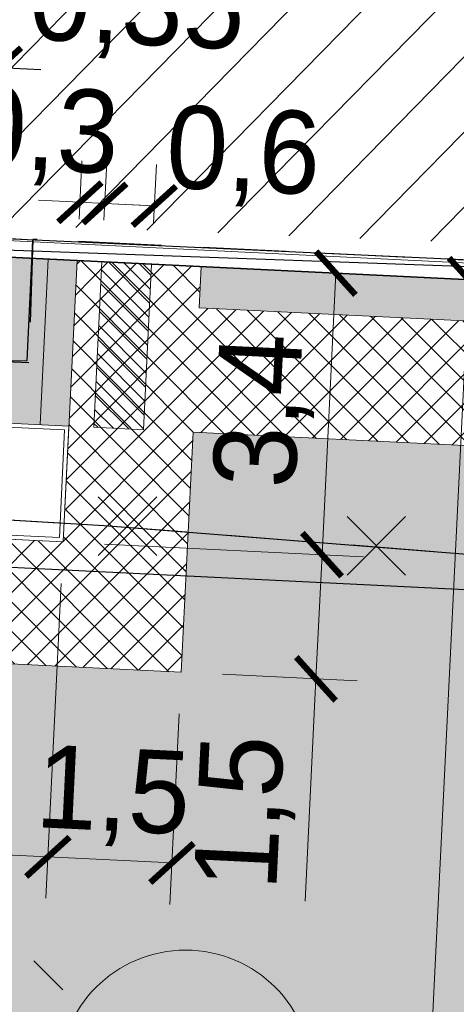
# Model space of a CAD drawing. Extents: x 40810 to 6568062, y -66833 to 5647073.
# Tile 12 of 35: x 6567795.14 to 6567800.41, y 5646964.16 to 5646976.04. Entities that reach past the tile are written whole.
import ezdxf
from ezdxf.lldxf.tags import DXFTag

# ---------------------------------------------------------------- set-up
doc = ezdxf.new("R2010")
doc.units = 0
doc.header["$MEASUREMENT"] = 0
for name, pattern in [('DGN_STYLE_9021', [7.5, 3.75, 3.75]), ('KTCR02_05', [1.5, 1, -0.5]), ('PZAG_03_05', [9, 4.5, 4.5])]:
    doc.linetypes.add(name, pattern=pattern)
doc.layers.get('0').update_dxf_attribs({"linetype": 'CONTINUOUS'})
doc.layers.get('Defpoints').update_dxf_attribs({"linetype": 'CONTINUOUS'})
for name, color, linetype, lineweight in [('_Eko_deszczowka', 94, 'CONTINUOUS', 30), ('A_izolacja', 5, 'CONTINUOUS', 9), ('IA_bezp', 140, 'CONTINUOUS', 20), ('l.przerywana', 104, 'ICAD_ISO03W100', 5), ('l.widokowa', 140, 'CONTINUOUS', 15), ('szraf1', 8, 'CONTINUOUS', 5), ('wymiarowanie', 176, 'CONTINUOUS', 9)]:
    doc.layers.add(name, color=color, linetype=linetype, lineweight=lineweight)
for name, color, linetype in [('BDOT1', 7, 'CONTINUOUS'), ('EWID_BUD', 7, 'CONTINUOUS'), ('GESUT1', 7, 'CONTINUOUS'), ('IA_wymiary', 7, 'CONTINUOUS'), ('PZAG', 7, 'CONTINUOUS'), ('Z-zielen', 62, 'CONTINUOUS')]:
    doc.layers.add(name, color=color, linetype=linetype)
doc.styles.get("Standard").update_dxf_attribs({"font": 'GOTHIC.TTF'})
tags = doc.linetypes.add('ICAD_ISO03W100', pattern=[30, 12, -18]).pattern_tags.tags
tags[6:7] = [DXFTag(74, 4), DXFTag(75, 0), DXFTag(340, '0'), DXFTag(46, 1.0), DXFTag(50, 0.0), DXFTag(44, 0.0), DXFTag(45, 0.0)]
tags[4:5] = [DXFTag(74, 4), DXFTag(75, 0), DXFTag(340, '0'), DXFTag(46, 1.0), DXFTag(50, 0.0), DXFTag(44, 0.0), DXFTag(45, 0.0)]
doc.dimstyles.new('Skala 1-50', dxfattribs={"dimtxt": 1, "dimasz": 0.5, "dimexe": 0.5, "dimexo": 0.5, "dimgap": 0.2, "dimtad": 1, "dimtxsty": 'Standard', "dimblk": 'ARCHTICK', "dimcen": 0.5, "dimclrd": 256, "dimclre": 256, "dimadec": 0, "dimazin": 0, "dimtfac": 1, "dimtdec": 1, "dimtmove": 1, "dimatfit": 3, "dimldrblk": 'ARCHTICK', "dimfxl": 1, "dimlwd": -1, "dimlwe": -1, "dimarcsym": 0})
pattern_1 = [(45, (0, 0), (-0.1767766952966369, 0.1767766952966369), []), (135, (0, 0), (-0.1767766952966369, -0.1767766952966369), [])]
pattern_2 = [(0, (0.04, 0.02), (0, 1), [0, -1]), (0, (0.36, 0.04), (0, 1), [0, -1]), (0, (0.18, 0.26), (0, 1), [0, -1]), (0, (0.4, 0.42), (0, 1), [0, -1]), (0, (0.14, 0.48), (0, 1), [0, -1]), (0, (0.22, 0.72), (0, 1), [0, -1]), (0, (0.08, 0.9), (0, 1), [0, -1]), (0, (0.4, 0.88), (0, 1), [0, -1]), (0, (0.64, 0.92), (0, 1), [0, -1]), (0, (0.76, 0.68), (0, 1), [0, -1]), (0, (0.96, 0.66), (0, 1), [0, -1]), (0, (0.96, 0.3), (0, 1), [0, -1]), (0, (0.78, 0.18), (0, 1), [0, -1]), (0, (0.5, 0.24), (0, 1), [0, -1]), (0, (0.68, 0.42), (0, 1), [0, -1]), (0, (0.5, 0.6), (0, 1), [0, -1]), (0, (0.92, 0.04), (0, 1), [0, -1])]

# ---------------------------------------------------------------- blocks, each defined once
blk = doc.blocks.new('SUSM01_1')
at = {"layer": 'GESUT1', "color": 235, "linetype": 'Continuous'}
for p, q in [((-1.767766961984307, 1.767766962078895), (-1.060660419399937, 1.060660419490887)), ((1.767766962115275, 1.767766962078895), (1.060660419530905, 1.060660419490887)), ((-1.767766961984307, -1.767766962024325), (-1.060660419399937, -1.060660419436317)), ((1.767766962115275, -1.767766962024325), (1.060660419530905, -1.060660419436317))]:
    blk.add_line(p, q, dxfattribs=at)
blk.add_circle((6.548361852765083e-11, 2.546585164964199e-11), 0.5, dxfattribs=at)
blk = doc.blocks.new('_ArchTick')
at = {"color": 0, "linetype": 'ByBlock', "const_width": 0.15}
blk.add_lwpolyline([(-0.5, -0.5), (0.5, 0.5)], dxfattribs=at)
blk = doc.blocks.new('*D203')
at = {"layer": 'Defpoints', "color": 0}
for p in [(6567798.09016985, 5646973.025362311), (6567800.563999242, 5646972.90428865), (6567796.86, 5646947.89)]:
    blk.add_point(p, dxfattribs=at)
at = {"layer": 'wymiarowanie'}
for p, q in [((6567798.589572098, 5646973.000920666), (6567801.06340149, 5646972.879847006)), ((6567797.359402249, 5646947.865558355), (6567799.833231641, 5646947.744484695))]:
    blk.add_line(p, q, dxfattribs=at)
at = {"layer": 'wymiarowanie', "color": 1}
blk.add_line((6567799.333829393, 5646947.768926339), (6567800.563999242, 5646972.90428865), dxfattribs=at)
at = {"layer": 'wymiarowanie', "color": 1, "linetype": 'Continuous', "xscale": 0.5, "yscale": 0.5, "zscale": 0.5}
for p, rotation in [((6567800.563999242, 5646972.90428865), 87.1980771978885), ((6567799.333829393, 5646947.768926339), 267.1980771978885)]:
    blk.add_blockref('_ArchTick', p, dxfattribs=dict(at, rotation=rotation))
at = {"layer": 'wymiarowanie', "color": 0, "linetype": 'Continuous', "insert": (6567799.178795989, 5646960.374298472), "char_height": 1, "attachment_point": 5, "rotation": 87.19807719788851}
blk.add_mtext('25,17', dxfattribs=at)
blk = doc.blocks.new('*D250')
at = {"layer": 'Defpoints', "color": 0}
for p in [(6567795.834244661, 5646973.135771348), (6567795.668059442, 5646969.739835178), (6567798.792484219, 5646969.586936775)]:
    blk.add_point(p, dxfattribs=at)
at = {"layer": 'wymiarowanie'}
for p, q in [((6567796.333647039, 5646973.111332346), (6567799.458071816, 5646972.958433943)), ((6567798.958669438, 5646972.982872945), (6567798.792484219, 5646969.586936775)), ((6567796.16746182, 5646969.715396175), (6567799.291886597, 5646969.562497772))]:
    blk.add_line(p, q, dxfattribs=at)
at = {"layer": 'wymiarowanie', "linetype": 'Continuous', "xscale": 0.5, "yscale": 0.5, "zscale": 0.5}
for p, rotation in [((6567798.958669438, 5646972.982872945), 87.19838027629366), ((6567798.792484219, 5646969.586936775), 267.1983802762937)]:
    blk.add_blockref('_ArchTick', p, dxfattribs=dict(at, rotation=rotation))
at = {"layer": 'wymiarowanie', "color": 0, "linetype": 'Continuous', "insert": (6567798.105458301, 5646971.322591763), "char_height": 1, "attachment_point": 5, "rotation": 87.19838027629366}
blk.add_mtext('3,4', dxfattribs=at)
blk = doc.blocks.new('*D251')
at = {"layer": 'Defpoints', "color": 0}
for p in [(6567795.668059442, 5646969.739835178), (6567797.092923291, 5646968.168304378), (6567798.719166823, 5646968.088721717)]:
    blk.add_point(p, dxfattribs=at)
at = {"layer": 'wymiarowanie'}
for p, q in [((6567796.16746182, 5646969.715396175), (6567799.291886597, 5646969.562497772)), ((6567798.792484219, 5646969.586936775), (6567798.719166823, 5646968.088721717)), ((6567797.592325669, 5646968.143865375), (6567799.2185692, 5646968.064282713)), ((6567798.719166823, 5646968.088721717), (6567798.587875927, 5646965.405838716))]:
    blk.add_line(p, q, dxfattribs=at)
at = {"layer": 'wymiarowanie', "linetype": 'Continuous', "xscale": 0.5, "yscale": 0.5, "zscale": 0.5}
for p, rotation in [((6567798.792484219, 5646969.586936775), 87.19838026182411), ((6567798.719166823, 5646968.088721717), 267.1983802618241)]:
    blk.add_blockref('_ArchTick', p, dxfattribs=dict(at, rotation=rotation))
at = {"layer": 'wymiarowanie', "color": 0, "linetype": 'Continuous', "insert": (6567797.877923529, 5646966.47662588), "char_height": 1, "attachment_point": 5, "rotation": 87.1983802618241}
blk.add_mtext('1,5', dxfattribs=at)
blk = doc.blocks.new('*D257')
at = {"layer": 'Defpoints', "color": 0}
for p in [(6567788.9446075, 5646971.470568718), (6567795.668059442, 5646969.739835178), (6567795.482184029, 5646965.941948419)]:
    blk.add_point(p, dxfattribs=at)
at = {"layer": 'wymiarowanie'}
for p, q in [((6567788.920165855, 5646970.97116647), (6567788.665853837, 5646965.77495342)), ((6567795.643617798, 5646969.240432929), (6567795.457742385, 5646965.44254617)), ((6567788.690295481, 5646966.274355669), (6567795.482184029, 5646965.941948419))]:
    blk.add_line(p, q, dxfattribs=at)
at = {"layer": 'wymiarowanie', "linetype": 'Continuous', "xscale": 0.5, "yscale": 0.5, "zscale": 0.5}
for p, rotation in [((6567788.690295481, 5646966.274355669), 177.1980771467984), ((6567795.482184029, 5646965.941948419), 357.1980771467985)]:
    blk.add_blockref('_ArchTick', p, dxfattribs=dict(at, rotation=rotation))
at = {"layer": 'wymiarowanie', "color": 0, "linetype": 'Continuous', "insert": (6567792.123930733, 5646966.878270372), "char_height": 1, "attachment_point": 5, "rotation": 357.1980771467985}
blk.add_mtext('6,8', dxfattribs=at)
blk = doc.blocks.new('*D258')
at = {"layer": 'Defpoints', "color": 0}
for p in [(6567795.668059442, 5646969.739835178), (6567797.092923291, 5646968.168304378), (6567796.980372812, 5646965.868624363)]:
    blk.add_point(p, dxfattribs=at)
at = {"layer": 'wymiarowanie'}
for p, q in [((6567795.643617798, 5646969.240432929), (6567795.457742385, 5646965.44254617)), ((6567797.068481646, 5646967.66890213), (6567796.955931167, 5646965.369222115)), ((6567795.482184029, 5646965.941948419), (6567796.980372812, 5646965.868624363))]:
    blk.add_line(p, q, dxfattribs=at)
at = {"layer": 'wymiarowanie', "linetype": 'Continuous', "xscale": 0.5, "yscale": 0.5, "zscale": 0.5}
for p, rotation in [((6567795.482184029, 5646965.941948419), 177.1980771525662), ((6567796.980372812, 5646965.868624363), 357.1980771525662)]:
    blk.add_blockref('_ArchTick', p, dxfattribs=dict(at, rotation=rotation))
at = {"layer": 'wymiarowanie', "color": 0, "linetype": 'Continuous', "insert": (6567796.268354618, 5646966.662843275), "char_height": 1, "attachment_point": 5, "rotation": 357.1980771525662}
blk.add_mtext('1,5', dxfattribs=at)
blk = doc.blocks.new('*D273')
at = {"layer": 'Defpoints', "color": 0}
for p in [(6567777.265670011, 5646974.044550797), (6567807.580784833, 5646972.56087454), (6567807.120316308, 5646963.152382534)]:
    blk.add_point(p, dxfattribs=at)
at = {"layer": 'wymiarowanie'}
for p, q in [((6567777.241228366, 5646973.545148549), (6567776.780759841, 5646964.136656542)), ((6567807.556343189, 5646972.061472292), (6567807.095874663, 5646962.652980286)), ((6567776.805201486, 5646964.636058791), (6567807.120316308, 5646963.152382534))]:
    blk.add_line(p, q, dxfattribs=at)
at = {"layer": 'wymiarowanie', "linetype": 'Continuous', "xscale": 0.5, "yscale": 0.5, "zscale": 0.5}
for p, rotation in [((6567776.805201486, 5646964.636058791), 177.1980771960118), ((6567807.120316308, 5646963.152382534), 357.1980771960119)]:
    blk.add_blockref('_ArchTick', p, dxfattribs=dict(at, rotation=rotation))
at = {"layer": 'wymiarowanie', "color": 0, "linetype": 'Continuous', "insert": (6567792.000449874, 5646964.664338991), "char_height": 1, "attachment_point": 5, "rotation": 357.19807719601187}
blk.add_mtext('30,35', dxfattribs=at)
blk = doc.blocks.new('*D306')
at = {"layer": 'Defpoints', "color": 0}
for p in [(6567735.331637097, 5646990.776601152), (6567796.86, 5646947.89)]:
    blk.add_point(p, dxfattribs=at)
at = {"layer": 'wymiarowanie'}
blk.add_line((6567786.463698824, 5646955.136447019), (6567735.331637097, 5646990.776601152), dxfattribs=at)
at = {"layer": 'wymiarowanie', "linetype": 'Continuous', "xscale": 0.5, "yscale": 0.5, "zscale": 0.5, "rotation": 145.122668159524}
blk.add_blockref('_ArchTick', (6567735.331637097, 5646990.776601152), dxfattribs=at)
at = {"layer": 'wymiarowanie', "color": 0, "linetype": 'Continuous', "insert": (6567785.804729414, 5646956.464358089), "char_height": 1, "attachment_point": 5, "rotation": 325.12266815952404}
blk.add_mtext('R75', dxfattribs=at)
blk = doc.blocks.new('*D323')
at = {"layer": 'Defpoints', "color": 0}
for p in [(6567794.896924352, 5646975.463770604), (6567794.462698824, 5646973.751397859), (6567794.812280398, 5646973.734288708)]:
    blk.add_point(p, dxfattribs=at)
at = {"layer": 'IA_wymiary'}
for p, q in [((6567794.487140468, 5646974.250800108), (6567794.571784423, 5646975.980282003)), ((6567794.836722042, 5646974.233690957), (6567794.921365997, 5646975.963172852)), ((6567794.547342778, 5646975.480879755), (6567794.04794053, 5646975.505321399)), ((6567794.547342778, 5646975.480879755), (6567794.896924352, 5646975.463770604)), ((6567794.896924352, 5646975.463770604), (6567795.396326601, 5646975.439328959))]:
    blk.add_line(p, q, dxfattribs=at)
at = {"layer": 'IA_wymiary', "linetype": 'Continuous', "xscale": 0.5, "yscale": 0.5, "zscale": 0.5}
for p, rotation in [((6567794.547342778, 5646975.480879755), -2.801922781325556), ((6567794.896924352, 5646975.463770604), 177.1980772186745)]:
    blk.add_blockref('_ArchTick', p, dxfattribs=dict(at, rotation=rotation))
at = {"layer": 'IA_wymiary', "color": 0, "linetype": 'Continuous', "insert": (6567796.558401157, 5646976.148379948), "char_height": 1, "attachment_point": 5, "rotation": 357.1980772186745}
blk.add_mtext('0,35', dxfattribs=at)
blk = doc.blocks.new('*D328')
at = {"layer": 'Defpoints', "color": 0}
for p in [(6567796.168221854, 5646973.822671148), (6567795.834244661, 5646973.135771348), (6567796.13388601, 5646973.121106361)]:
    blk.add_point(p, dxfattribs=at)
at = {"layer": 'wymiarowanie'}
for p, q in [((6567795.858686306, 5646973.635173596), (6567795.893022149, 5646974.336738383)), ((6567796.158327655, 5646973.620508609), (6567796.192663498, 5646974.322073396)), ((6567795.868580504, 5646973.837336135), (6567795.369178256, 5646973.861777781)), ((6567795.868580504, 5646973.837336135), (6567796.168221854, 5646973.822671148)), ((6567796.168221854, 5646973.822671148), (6567796.667624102, 5646973.798229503))]:
    blk.add_line(p, q, dxfattribs=at)
at = {"layer": 'wymiarowanie', "linetype": 'Continuous', "xscale": 0.5, "yscale": 0.5, "zscale": 0.5}
for p, rotation in [((6567795.868580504, 5646973.837336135), 357.1980771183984), ((6567796.168221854, 5646973.822671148), 177.1980771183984)]:
    blk.add_blockref('_ArchTick', p, dxfattribs=dict(at, rotation=rotation))
at = {"layer": 'wymiarowanie', "color": 0, "linetype": 'Continuous', "insert": (6567795.406869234, 5646974.631896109), "char_height": 1, "attachment_point": 5, "rotation": 357.1980771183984}
blk.add_mtext('0,3', dxfattribs=at)
blk = doc.blocks.new('*D329')
at = {"layer": 'Defpoints', "color": 0}
for p in [(6567796.767504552, 5646973.793341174), (6567796.13388601, 5646973.121106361), (6567796.733168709, 5646973.091776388)]:
    blk.add_point(p, dxfattribs=at)
at = {"layer": 'wymiarowanie'}
for p, q in [((6567796.158327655, 5646973.620508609), (6567796.192663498, 5646974.322073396)), ((6567796.757610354, 5646973.591178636), (6567796.791946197, 5646974.292743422)), ((6567796.168221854, 5646973.822671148), (6567796.767504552, 5646973.793341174))]:
    blk.add_line(p, q, dxfattribs=at)
at = {"layer": 'wymiarowanie', "linetype": 'Continuous', "xscale": 0.5, "yscale": 0.5, "zscale": 0.5}
for p, rotation in [((6567796.168221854, 5646973.822671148), 177.1980771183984), ((6567796.767504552, 5646973.793341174), 357.1980771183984)]:
    blk.add_blockref('_ArchTick', p, dxfattribs=dict(at, rotation=rotation))
at = {"layer": 'wymiarowanie', "color": 0, "linetype": 'Continuous', "insert": (6567797.839663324, 5646974.378309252), "char_height": 1, "attachment_point": 5, "rotation": 357.1980771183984}
blk.add_mtext('0,6', dxfattribs=at)

msp = doc.modelspace()

# ---------------------------------------------------------------- hatches: boundary and pattern name
at = {"layer": 'IA_bezp', "linetype": 'Continuous'}
h = msp.add_hatch(dxfattribs=at)
h.set_pattern_fill('ANSI31', color=256, angle=90)
h.set_pattern_definition([(135, (6567788.045683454, 5646968.909348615), (-0.08838834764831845, -0.08838834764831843), [])])
h.paths.add_polyline_path([(6567790.814393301, 5646971.829596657), (6567790.890162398, 5646973.377743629), (6567791.489445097, 5646973.348413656), (6567791.443005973, 5646972.399549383), (6567793.340734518, 5646972.306671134), (6567793.387173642, 5646973.255535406), (6567793.986456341, 5646973.226205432), (6567793.910687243, 5646971.678058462)])
h.paths.add_polyline_path([(6567796.467768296, 5646990.174305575), (6567796.49709827, 5646990.773588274), (6567800.492316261, 5646990.578055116), (6567800.462986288, 5646989.978772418)])
h.paths.add_polyline_path([(6567790.230502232, 5646969.10488177), (6567790.259832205, 5646969.704164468), (6567794.255050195, 5646969.508631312), (6567794.225720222, 5646968.909348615)])
h.paths.add_polyline_path([(6567796.350448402, 5646987.77717478), (6567796.379778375, 5646988.376457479), (6567800.374996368, 5646988.180924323), (6567800.345666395, 5646987.581641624)])
h.paths.add_polyline_path([(6567788.045683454, 5646971.514563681), (6567788.143450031, 5646973.512172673), (6567788.74273273, 5646973.4828427), (6567788.644966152, 5646971.485233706)])
h.paths.add_polyline_path([(6567796.036119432, 5646971.123497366), (6567796.13388601, 5646973.121106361), (6567796.733168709, 5646973.091776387), (6567796.635402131, 5646971.094167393)])
at = {"layer": 'szraf1', "true_color": 0xc7c8ca}
h = msp.add_hatch(dxfattribs=at)
h.set_pattern_fill('ANSI37', color=9, scale=2, style=0)
h.set_pattern_definition(pattern_1)
h.paths.add_polyline_path([(6567823.290277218, 5646949.789298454), (6567823.249822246, 5646947.075506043), (6567815.664571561, 5646947.380083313, 0.1966573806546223), (6567818.004233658, 5646952.370491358), (6567818.831690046, 5646976.873305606, 0.1608154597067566), (6567817.350105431, 5646983.958499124), (6567809.203317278, 5646997.767785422, 0.2654325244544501), (6567799.729148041, 5647003.178499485), (6567753.06303861, 5647002.389708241, 0.2081719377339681), (6567747.979839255, 5647000.074529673), (6567747.209997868, 5647008.789999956), (6567747.350053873, 5647008.792367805, 0.1638587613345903), (6567751.584473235, 5647007.366387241), (6567799.729148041, 5647008.178499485, -0.2744804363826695), (6567813.50975784, 5647000.308369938), (6567821.656545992, 5646986.49908364, -0.14264435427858), (6567823.866820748, 5646977.829202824), (6567822.996147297, 5646952.046635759, 0.08184528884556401)])
at = {"layer": 'szraf1', "linetype": 'Continuous'}
h = msp.add_hatch(dxfattribs=at)
h.set_pattern_fill('ANSI37', color=40, scale=2, style=0)
h.set_pattern_definition(pattern_1)
h.paths.add_polyline_path([(6567813.016186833, 5646947.486426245), (6567815.626365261, 5646947.346295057, 0.2076535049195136), (6567818.004235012, 5646952.370531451), (6567818.869669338, 5646977.997956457, 0.1426443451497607), (6567817.350105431, 5646983.958499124), (6567812.569733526, 5646992.06151138), (6567801.528724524, 5646992.601878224, -0.3950589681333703), (6567800.577751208, 5646993.583748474), (6567800.415611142, 5647003.157058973), (6567796.415598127, 5647003.123956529), (6567796.571625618, 5646993.911553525, -0.4191824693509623), (6567795.571769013, 5646992.894619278), (6567776.232098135, 5646993.83994063), (6567775.170294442, 5646972.144708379), (6567787.446400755, 5646971.543893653), (6567787.304639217, 5646968.64736061), (6567797.092923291, 5646968.168304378), (6567797.23468483, 5646971.06483742), (6567815.62616289, 5646970.164725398, -0.3999617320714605), (6567817.052837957, 5646968.666518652), (6567816.505089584, 5646952.421157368, -0.299344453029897)])
h.paths.add_polyline_path([(6567795.834244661, 5646973.135771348), (6567797.332451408, 5646973.062446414), (6567797.308009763, 5646972.563044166), (6567815.631408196, 5646971.666264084, 0.418656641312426), (6567817.203878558, 5646973.113844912), (6567817.370523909, 5646978.048582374, 0.1426443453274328), (6567816.058173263, 5646983.196323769), (6567812.161408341, 5646989.801570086, 0.2970977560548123), (6567811.150230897, 5646990.629188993), (6567801.519085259, 5646991.100554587, 0.414213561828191), (6567800.471397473, 5646990.150633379), (6567800.448321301, 5646989.679131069), (6567794.594661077, 5646989.965619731), (6567794.666620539, 5646991.435926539), (6567781.462425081, 5646992.082163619), (6567777.656979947, 5646992.268408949), (6567776.741826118, 5646973.569590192), (6567787.519725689, 5646973.042100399), (6567787.537144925, 5646973.529311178), (6567789.041762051, 5646973.455672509), (6567788.876113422, 5646970.072245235), (6567795.668041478, 5646969.739836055)], flags=16)
h = msp.add_hatch(dxfattribs=at)
h.set_pattern_fill('GRAVL1', color=256, style=0)
h.set_pattern_definition([(228.0128, (0.72, 1), (-7.999998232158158, -9.000001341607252), [0.134536, -13.319088]), (184.9697, (0.63, 0.9), (12.00000105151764, 0.999991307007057), [0.230868, -22.855925]), (132.5104, (0.4, 0.88), (9.999990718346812, -11.0000086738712), [0.162788, -16.116032]), (267.2737, (0.01, 0.63), (0.9999960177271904, 20.00000029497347), [0.210238, -20.813558]), (292.8337, (0, 0.42), (-5.00000990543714, 11.99999641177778), [0.206155, -20.409373]), (357.2737, (0.08, 0.23), (-20.00000029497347, 0.9999960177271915), [0.210238, -20.813558]), (37.6942, (0.29, 0.22), (-13.00000734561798, -9.99999040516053), [0.278029, -27.524849]), (72.2553, (0.51, 0.39), (7.000010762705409, 21.99999623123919), [0.262488, -25.986321]), (121.4296, (0.59, 0.64), (-8.000008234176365, 12.99999503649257), [0.21095, -20.884073]), (175.2364, (0.48, 0.82), (11.00000094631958, -0.9999915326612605), [0.240832, -11.800763]), (222.3974, (0.24, 0.84), (-12.00000735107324, -10.99999208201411), [0.311448, -30.833375]), (138.8141, (1, 0.62), (-7.000002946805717, 5.999997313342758), [0.106301, -10.523844]), (171.4692, (0.92, 0.69), (12.99999828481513, -2.00000791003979), [0.202237, -20.021511]), (225, (0.72, 0.72), (-2.220446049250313e-16, -1.000000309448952), [0.141421, -1.272792]), (203.1986, (0.65, 0.84), (4.999999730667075, 2.000001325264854), [0.076158, -7.539615]), (291.8014, (0.58, 0.81), (-0.9999999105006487, 3.00000027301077), [0.107703, -5.277462]), (30.9638, (0.62, 0.71), (2.999998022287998, 2.000002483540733), [0.174929, -5.656023]), (161.5651, (0.77, 0.8), (2.000000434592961, -0.9999984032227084), [0.126491, -3.035787]), (16.38950000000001, (0, 0.81), (10.00000219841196, 2.99999270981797), [0.1772, -17.542845]), (70.3462, (0.17, 0.86), (-3.999995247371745, -11.00000213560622), [0.148661, -14.717408]), (293.1986, (0.77, 1), (-2.000001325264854, 4.999999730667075), [0.152315, -7.463458]), (343.6105, (0.83, 0.86), (-10.00000219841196, 2.999992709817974), [0.1772, -17.542845]), (339.444, (0, 0.19), (-5.000001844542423, 1.999995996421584), [0.17088, -8.373124]), (294.7751, (0.16, 0.13), (-4.99999218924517, 11.00000342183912), [0.143178, -14.174643]), (66.80140000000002, (0.78, 0), (2.000001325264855, 4.999999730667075), [0.152315, -7.463458]), (17.354, (0.84, 0.14), (-13.00000201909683, -3.999994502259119), [0.167631, -16.595424]), (69.444, (0.29, 0), (-1.999995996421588, -5.000001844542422), [0.08544, -8.458564]), (101.3099, (0.72, 0), (-0.9999976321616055, 4.000000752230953), [0.05099, -5.048029]), (165.9638, (0.71, 0.05), (3.00000054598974, -0.9999980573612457), [0.206155, -3.91695]), (186.009, (0.51, 0.1), (9.99999975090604, 0.9999993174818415), [0.19105, -18.913923]), (303.6901, (0.62, 0.62), (-1.000001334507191, 1.99999955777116), [0.144222, -3.461329]), (353.1572, (0.7, 0.5), (16.99999936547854, -2.000007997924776), [0.251794, -24.927563]), (60.94540000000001, (0.95, 0.47), (-4.000000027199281, -7.000000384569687), [0.102956, -10.192674]), (90, (1, 0.56), (-0.9999999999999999, 1), [0.06, -0.94]), (120.2564, (0.49, 0.13), (3.999994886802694, -7.000002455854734), [0.138924, -13.75352]), (48.01280000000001, (0.42, 0.25), (7.999998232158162, 9.00000134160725), [0.269072, -13.184552]), (0, (0.6, 0.45), (1, 1), [0.26, -0.74]), (325.3047999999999, (0.86, 0.45), (-9.999994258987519, 7.000008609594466), [0.158114, -15.653274]), (254.0546, (0.99, 0.36), (-0.9999998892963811, -4.000000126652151), [0.145602, -7.134508]), (207.646, (0.95, 0.22), (-18.99999580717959, -10.00000771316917), [0.237065, -23.469474]), (175.4261, (0.74, 0.11), (-13.00000055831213, 0.999994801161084), [0.250799, -24.829074])])
h.paths.add_polyline_path([(6567797.308009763, 5646972.563044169), (6567797.332451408, 5646973.062446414), (6567807.580784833, 5646972.560874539), (6567808.399537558, 5646989.289984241), (6567800.448321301, 5646989.679131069), (6567800.473152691, 5646990.178514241), (6567808.923381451, 5646989.764944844), (6567808.055745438, 5646972.037030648)])
at = {"layer": 'wymiarowanie'}
h = msp.add_hatch(dxfattribs=at)
h.set_pattern_fill('ANSI31', color=256, scale=0.2, angle=0.5384788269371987, style=0)
h.set_pattern_definition([(45.53847882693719, (6567928.101024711, 5646924.288437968), (-0.4532128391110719, 0.4447731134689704), [])])
h.paths.add_polyline_path([(6567788.542576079, 5646990.137405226), (6567778.271940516, 5646990.513727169), (6567777.475207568, 5646974.234535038), (6567807.453007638, 5646973.087492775), (6567808.262438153, 5646989.269763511), (6567800.654351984, 5646989.600387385), (6567800.372272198, 5646984.209012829), (6567788.345574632, 5646984.76081186)])
at = {"layer": 'wymiarowanie', "linetype": 'Continuous', "true_color": 0xc7c8ca}
msp.add_hatch(color=9, dxfattribs=at).paths.add_polyline_path([(6567795.834244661, 5646973.135771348), (6567789.042374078, 5646973.468177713), (6567788.9446075, 5646971.470568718), (6567790.342933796, 5646971.402132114), (6567790.274497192, 5646970.003805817), (6567794.269715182, 5646969.80827266), (6567794.338126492, 5646971.206600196), (6567795.736478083, 5646971.138162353)])
at = {"layer": 'Z-zielen', "linetype": 'Continuous'}
h = msp.add_hatch(dxfattribs=at)
h.set_pattern_fill('STIPPLE', color=256, style=0)
h.set_pattern_definition(pattern_2)
h.paths.add_polyline_path([(6567834.600000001, 5646957.495000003), (6567823.191362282, 5646957.827383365), (6567823.444938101, 5646965.336324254), (6567828.442089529, 5646965.167571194), (6567828.863972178, 5646977.660449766), (6567823.866820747, 5646977.829202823, 0.1426547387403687), (6567821.656545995, 5646986.499083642), (6567813.2373845, 5647000.769395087, 0.2607595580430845), (6567799.458200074, 5647008.176205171), (6567751.703012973, 5647007.367391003), (6567753.913369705, 5647007.404827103), (6567751.011241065, 5647008.834453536), (6567829.898409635, 5647009.741269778)])
h.paths.add_polyline_path([(6567821.79, 5646988.53), (6567828.8, 5646988.46), (6567828.94, 5647000.44), (6567821.94, 5647000.52)], flags=16)
h.paths.add_polyline_path([(6567821.940000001, 5647003.02), (6567820.471388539, 5647003.038372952), (6567820.303639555, 5646991.746975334), (6567818.547591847, 5646991.768944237), (6567820.448493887, 5646988.546803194), (6567821.790000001, 5646988.53)], flags=16)
h.paths.add_polyline_path([(6567829.530103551, 5646985.826366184, 0.9999999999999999), (6567825.131237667, 5646985.826366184, 0.9999999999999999)], flags=16)
h.paths.add_polyline_path([(6567821.94, 5647003.02), (6567825.040000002, 5647003.02), (6567825.040000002, 5647000.52), (6567821.94, 5647000.52)], flags=16)
edge = h.paths.add_edge_path()
edge.add_arc((6567747.431800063, 5647001.680976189), 7.111861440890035, 279.14085864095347, 5.919009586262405, ccw=False)
edge.add_line((6567748.561161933, 5646994.662188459), (6567748.005706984, 5647000.103134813))
edge.add_arc((6567753.177665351, 5646995.400115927), 6.990532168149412, 91.00105870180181, 137.7187995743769, ccw=False)
edge.add_line((6567753.055534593, 5647002.389581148), (6567754.503133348, 5647002.41409866))
h = msp.add_hatch(dxfattribs=at)
h.set_pattern_fill('STIPPLE', color=256, style=0)
h.set_pattern_definition(pattern_2)
h.paths.add_polyline_path([(6567793.055802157, 5646968.365888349), (6567797.092923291, 5646968.168304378), (6567797.23468483, 5646971.06483742), (6567815.62616289, 5646970.164725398), (6567815.218624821, 5646958.096621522), (6567816.695065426, 5646958.046762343), (6567816.505089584, 5646952.421157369, -0.2993158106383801), (6567813.016186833, 5646947.486426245), (6567791.865592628, 5646948.483466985), (6567791.957649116, 5646950.731583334), (6567792.44, 5646951.54)])

# ---------------------------------------------------------------- linework, layer by layer
at = {"lineweight": 5}
msp.add_circle((6567797.145994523, 5646963.28759976), 1.529578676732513, dxfattribs=at)
at = {"layer": '_Eko_deszczowka', "linetype": 'Continuous'}
msp.add_line((6567785.793197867, 5646969.886947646), (6567808.05030383, 5646968.797644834), dxfattribs=at)
at = {"layer": 'A_izolacja', "lineweight": 35}
msp.add_lwpolyline([(6567800.448321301, 5646989.679131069), (6567808.399537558, 5646989.289984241), (6567807.580784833, 5646972.560874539), (6567777.26567001, 5646974.044550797), (6567778.081590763, 5646990.715796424), (6567788.8387152, 5646990.189323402), (6567788.578306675, 5646984.868543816), (6567800.184280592, 5646984.28413712)], close=True, dxfattribs=at)
at = {"layer": 'BDOT1', "color": 7, "linetype": 'KTCR02_05'}
msp.add_lwpolyline([(6567775.7, 5646971.27), (6567791.38, 5646970.24), (6567793.12, 5646970.12), (6567796.16, 5646969.94), (6567807.07, 5646969.08), (6567807.34, 5646972.81), (6567795.3, 5646973.39), (6567795.25, 5646971.9), (6567793.77, 5646971.97), (6567790.9, 5646972.11), (6567789.37, 5646972.19), (6567789.46, 5646973.67), (6567777.32, 5646974.25), (6567778.22, 5646990.51), (6567785.79, 5646990.17), (6567788.64, 5646989.99), (6567790.018664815, 5646989.931901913), (6567800.63, 5646989.45), (6567800.63, 5646990.6), (6567776.79, 5646991.74)], close=True, dxfattribs=at)
at = {"layer": 'BDOT1', "color": 7, "linetype": 'Continuous'}
msp.add_lwpolyline([(6567789.4, 5646972.21), (6567789.9, 5646972.16), (6567790.41, 5646972.14), (6567790.9, 5646972.14), (6567793.73, 5646972), (6567794.24, 5646971.95), (6567794.75, 5646971.92), (6567795.23, 5646971.93), (6567795.3, 5646973.38), (6567794.82, 5646973.41), (6567794.33, 5646973.43), (6567793.8, 5646973.45), (6567790.97, 5646973.58), (6567790.47, 5646973.62), (6567789.96, 5646973.64), (6567789.47, 5646973.65)], close=True, dxfattribs=at)
at = {"layer": 'BDOT1', "color": 7, "linetype": 'DGN_STYLE_9021'}
msp.add_lwpolyline([(6567793.12, 5646970.12), (6567796.16, 5646969.94), (6567807.07, 5646969.08), (6567817.38, 5646968.22)], dxfattribs=at)
at = {"layer": 'EWID_BUD', "color": 7, "linetype": 'Continuous'}
msp.add_lwpolyline([(6567777.37, 5646974.21), (6567807.41, 5646972.83), (6567808.19, 5646989.1), (6567800.63, 5646989.47), (6567800.36, 5646984.07), (6567792.27, 5646984.47), (6567789.72, 5646984.59), (6567788.37, 5646984.66), (6567788.63, 5646990), (6567785.79, 5646990.17), (6567778.23, 5646990.51)], close=True, dxfattribs=at)
at = {"layer": 'IA_bezp', "linetype": 'Continuous'}
msp.add_line((6567796.036119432, 5646971.123497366), (6567796.635402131, 5646971.094167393), dxfattribs=at)
for points in [[(6567796.036119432, 5646971.123497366), (6567796.13388601, 5646973.121106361)], [(6567796.635402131, 5646971.094167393), (6567796.733168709, 5646973.091776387)]]:
    msp.add_lwpolyline(points, dxfattribs=at)
at = {"layer": 'l.przerywana', "color": 7}
msp.add_lwpolyline([(6567800.638305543, 5646989.469593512), (6567808.19, 5646989.1), (6567807.390800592, 5646972.770412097), (6567777.475207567, 5646974.234535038), (6567778.271575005, 5646990.506258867), (6567788.629177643, 5646989.99933916), (6567788.368782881, 5646984.678840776), (6567800.374251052, 5646984.074317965), (6567800.638305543, 5646989.469593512)], dxfattribs=at)
at = {"layer": 'l.widokowa', "color": 5, "linetype": 'Continuous'}
msp.add_line((6567797.308009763, 5646972.563044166), (6567797.332451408, 5646973.062446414), dxfattribs=at)
at = {"layer": 'l.widokowa', "color": 5}
for p, q in [((6567797.308009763, 5646972.563044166), (6567815.631408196, 5646971.666264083)), ((6567797.23468483, 5646971.06483742), (6567815.626162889, 5646970.164725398))]:
    msp.add_line(p, q, dxfattribs=at)
for points in [[(6567789.042374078, 5646973.468177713), (6567788.876170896, 5646970.072242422), (6567795.668041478, 5646969.739836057), (6567795.834244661, 5646973.135771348)], [(6567795.386896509, 5646971.155271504), (6567795.484663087, 5646973.152880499)], [(6567787.446400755, 5646971.543893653), (6567787.304639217, 5646968.64736061), (6567797.092923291, 5646968.168304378), (6567797.23468483, 5646971.06483742)]]:
    msp.add_lwpolyline(points, dxfattribs=at)
for points in [[(6567794.338151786, 5646971.206598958), (6567795.736478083, 5646971.138162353), (6567795.668041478, 5646969.739836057), (6567794.269715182, 5646969.808272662)], [(6567794.385647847, 5646971.154214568), (6567795.684093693, 5646971.090666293), (6567795.620545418, 5646969.792220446), (6567794.322099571, 5646969.855768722)]]:
    msp.add_lwpolyline(points, close=True, dxfattribs=at)
at = {"layer": 'PZAG', "color": 191, "linetype": 'PZAG_03_05'}
msp.add_lwpolyline([(6567752.96, 5647032.39), (6567757.87, 5646974.96), (6567757.87, 5646974.59), (6567831.71, 5646971.95)], dxfattribs=at)
at = {"layer": 'wymiarowanie', "color": 1, "linetype": 'Continuous'}
for p, q in [((6567796.090140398, 5646970.28491802), (6567796.79724718, 5646969.577811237)), ((6567796.090140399, 5646969.577811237), (6567796.79724718, 5646970.28491802)), ((6567799.095257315, 5646970.048034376), (6567799.802364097, 5646969.340927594)), ((6567799.095257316, 5646969.340927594), (6567799.802364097, 5646970.048034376))]:
    msp.add_line(p, q, dxfattribs=at)

# ---------------------------------------------------------------- block references
at = {"layer": 'GESUT1', "color": 235, "linetype": 'Continuous', "xscale": 0.5, "yscale": 0.5, "zscale": 0.5}
msp.add_blockref('SUSM01_1', (6567794.78, 5646965.22), dxfattribs=at)

# ---------------------------------------------------------------- dimensions: what is measured, and where the dimension line sits
at = {"layer": 'IA_wymiary', "linetype": 'Continuous'}
dim = msp.add_linear_dim(base=(6567794.896924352, 5646975.463770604), p1=(6567794.462698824, 5646973.751397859), p2=(6567794.812280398, 5646973.734288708), angle=357.1980772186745, dimstyle='Skala 1-50', dxfattribs=at)
dim.commit()
dim.dimension.update_dxf_attribs({"geometry": '*D323', "text_midpoint": (6567796.520710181, 5646975.378261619), "dimtype": 161})
at = {"layer": 'wymiarowanie', "color": 1, "linetype": 'Continuous'}
dim = msp.add_radius_dim(center=(6567796.86, 5646947.89), mpoint=(6567735.331637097, 5646990.776601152), dimstyle='Skala 1-50', dxfattribs=at)
dim.commit()
dim.dimension.update_dxf_attribs({"geometry": '*D306', "text_midpoint": (6567781.4, 5646950.145), "dimtype": 164})
at = {"layer": 'wymiarowanie', "color": 7, "linetype": 'Continuous'}
for base, p1, p2, picture, middle, dimtype in [((6567796.168221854, 5646973.822671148), (6567795.834244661, 5646973.135771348), (6567796.13388601, 5646973.121106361), '*D328', (6567795.369178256, 5646973.861777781), 161), ((6567796.767504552, 5646973.793341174), (6567796.13388601, 5646973.121106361), (6567796.733168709, 5646973.091776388), '*D329', (6567797.801972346, 5646973.608190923), 160)]:
    dim = msp.add_linear_dim(base=base, p1=p1, p2=p2, angle=357.1980771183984, dimstyle='Skala 1-50', dxfattribs=at)
    dim.commit()
    dim.dimension.update_dxf_attribs({"geometry": picture, "text_midpoint": middle, "dimtype": dimtype})
at = {"layer": 'wymiarowanie', "linetype": 'Continuous'}
for p1, p2, distance, picture, middle in [((6567777.265670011, 5646974.044550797), (6567807.580784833, 5646972.56087454), -9.419753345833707, '*D273', (6567792.000449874, 5646964.664338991)), ((6567795.834244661, 5646973.135771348), (6567795.668059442, 5646969.739835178), 3.1281636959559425, '*D250', (6567798.105458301, 5646971.322591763))]:
    dim = msp.add_aligned_dim(p1=p1, p2=p2, distance=distance, dimstyle='Skala 1-50', dxfattribs=at)
    dim.commit()
    dim.dimension.update_dxf_attribs({"geometry": picture, "text_midpoint": middle})
at = {"layer": 'wymiarowanie', "color": 1, "linetype": 'Continuous'}
dim = msp.add_aligned_dim(p1=(6567796.86, 5646947.89), p2=(6567798.09016985, 5646973.025362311), distance=-2.476790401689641, dimstyle='Skala 1-50', override={"dimclrd": 1, "dimtmove": 2}, dxfattribs=at)
dim.commit()
dim.dimension.update_dxf_attribs({"geometry": '*D203', "text_midpoint": (6567799.178795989, 5646960.374298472)})
at = {"layer": 'wymiarowanie', "linetype": 'Continuous'}
dim = msp.add_linear_dim(base=(6567795.482184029, 5646965.941948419), p1=(6567788.9446075, 5646971.470568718), p2=(6567795.668059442, 5646969.739835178), angle=357.1980771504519, dimstyle='Skala 1-50', dxfattribs=at)
dim.commit()
dim.dimension.update_dxf_attribs({"geometry": '*D257', "text_midpoint": (6567792.123930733, 5646966.878270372)})
for base, angle, picture, middle in [((6567798.719166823, 5646968.088721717), 267.1983802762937, '*D251', (6567798.636967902, 5646966.439480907)), ((6567796.980372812, 5646965.868624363), 357.1980771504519, '*D258', (6567796.23127842, 5646965.90528639))]:
    dim = msp.add_linear_dim(base=base, p1=(6567795.668059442, 5646969.739835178), p2=(6567797.092923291, 5646968.168304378), angle=angle, dimstyle='Skala 1-50', dxfattribs=at)
    dim.commit()
    dim.dimension.update_dxf_attribs({"geometry": picture, "text_midpoint": middle, "dimtype": 160})

doc.saveas('drawing.dxf')
